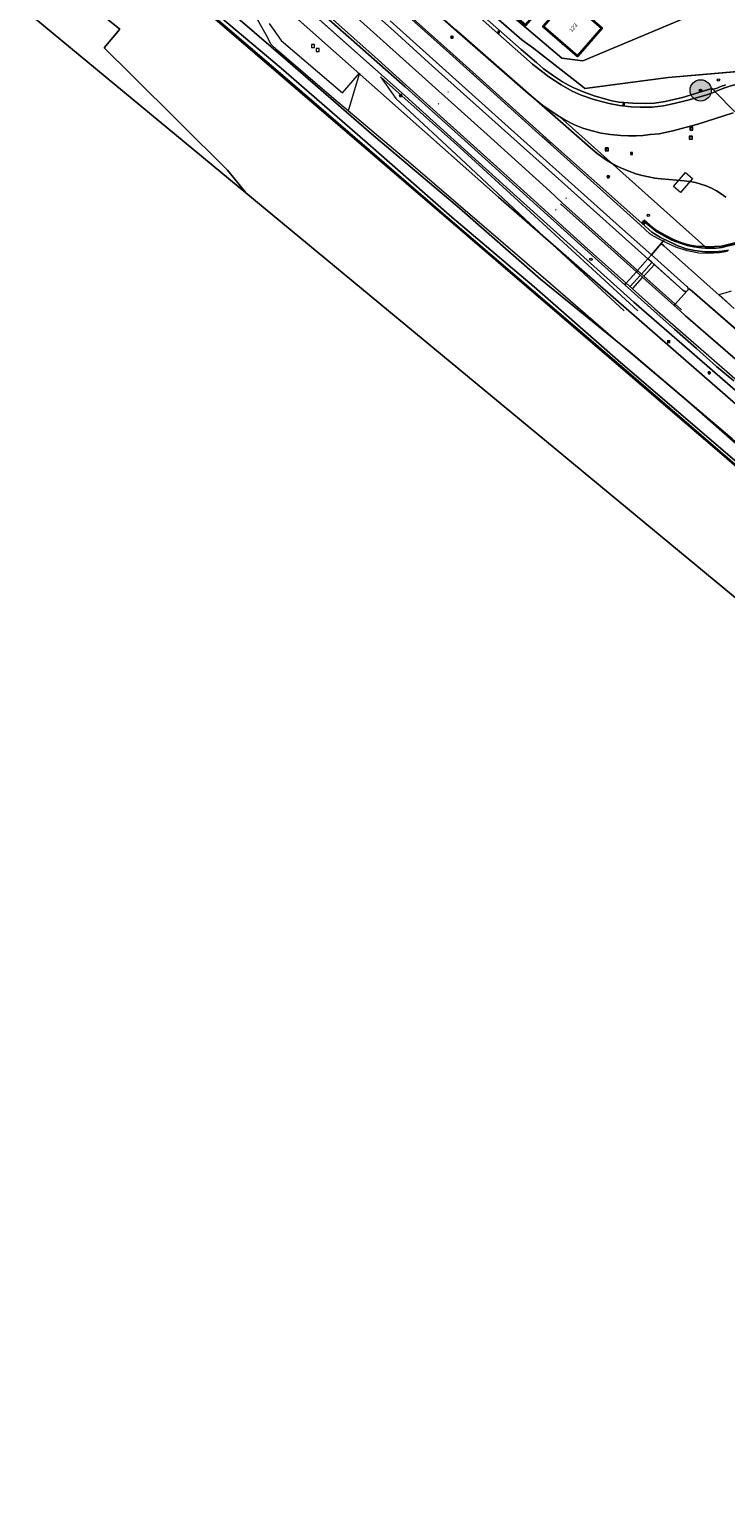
# Model space of a CAD drawing. Header units: millimetres. Extents: x 162876 to 168130, y 402614 to 405602.
# Tile 2 of 256: x 163988 to 164118, y 402777 to 403053. Entities that reach past the tile are written whole.
import ezdxf
from ezdxf.enums import TextEntityAlignment as Align

# ---------------------------------------------------------------- set-up
doc = ezdxf.new("R2010")
doc.units = ezdxf.units.MM
for name, color, linetype, lineweight in [('X-CA190022.004-UO-BGT_Ondergrond$0$GE_117_WGIGeleideconstructie_Grens_GEM', 253, 'X-CA190022.004-UO-BGT_Ondergrond$0$Vangrail', 9), ('X-CA190022.004-UO-BGT_Ondergrond$0$GE_203_VGOHaag_Lijn_GEM', 253, 'X-CA190022.004-UO-BGT_Ondergrond$0$Heg', 9), ('X-CA190022.004-UO-BGT_Ondergrond$0$GE_214_Wegmarkering_Lijn_GEM', 253, 'Continuous', 9), ('X-CA190022.004-UO-BGT_Ondergrond$0$GE_244_Taludlijn_Lijn_GEM', 253, 'Continuous', 9), ('X-CA190022.004-UO-BGT_Ondergrond$0$GE_311_WGDRijbaanRegionaleweg_Vlak_GEM', 253, 'Continuous', 9), ('X-CA190022.004-UO-BGT_Ondergrond$0$GE_314_WGDRijbaanLokaleweg_Vlak_GEM', 253, 'Continuous', 9), ('X-CA190022.004-UO-BGT_Ondergrond$0$GE_361_OWGBerm_Vlak_GEM', 253, 'Continuous', 9), ('X-CA190022.004-UO-BGT_Ondergrond$0$GE_367_OWGBerm_groenvoorziening_grasenk_GEM', 253, 'Continuous', 9), ('X-CA190022.004-UO-BGT_Ondergrond$0$GE_401_OTDErf_Vlak_GEM', 253, 'Continuous', 9), ('X-CA190022.004-UO-BGT_Ondergrond$0$GE_4502_GBKN_Huisnummer_Lijn_GEM', 7, 'Continuous', 9), ('X-CA190022.004-UO-BGT_Ondergrond$0$GE_461_BTDGraslandoverig_Vlak_GEM', 253, 'Continuous', 9), ('X-CA190022.004-UO-BGT_Ondergrond$0$GE_502_WTDWaterloop_Vlak_GEM', 253, 'Continuous', 9), ('X-CA190022.004-UO-BGT_Ondergrond$0$GE_601_PNDgrondvlakpand_Vlak_MV_GEM', 34, 'Continuous', 35), ('X-CA190022.004-UO-BGT_Ondergrond$0$GE_661_SHDMuurGroterDan30cm_Vlak_GEM', 253, 'Continuous', 9), ('X-CA190022.004-UO-BGT_Ondergrond$0$GE_811_BRDInformatiebord_Punt_GEM', 253, 'Continuous', 9), ('X-CA190022.004-UO-BGT_Ondergrond$0$GE_814_BRDVerkeersbord_Punt_GEM', 7, 'Continuous', 25), ('X-CA190022.004-UO-BGT_Ondergrond$0$GE_861_PALLichtmast_Punt_GEM', 202, 'Continuous', 25), ('X-CA190022.004-UO-BGT_Ondergrond$0$GE_863_PalPortaal_Punt_GEM', 253, 'Continuous', 9), ('X-CA190022.004-UO-BGT_Ondergrond$0$GE_885_PutInspectieofRioolput_Punt_GEM', 253, 'Continuous', 9), ('X-CA190022.004-UO-BGT_Ondergrond$0$GE_886_PutKolk_Punt_GEM', 253, 'Continuous', 9), ('X-CA190022.004-UO-BGT_Ondergrond$0$N-WE-IE-MEUBILAIR_WEGMEUBILAIR_VERKEERSBORD-S', 253, 'Continuous', 9), ('X-CA190022.004-UO-BGT_Ondergrond$0$N-WE-RI-PUT_INSPECTIE-S', 253, 'Continuous', 9), ('X-CA190022.004-UO-KAD_Percelen$0$B-WE-KG-GRENS_PERCEEL-GV', 150, 'Continuous', 9)]:
    doc.layers.add(name, color=color, linetype=linetype, lineweight=lineweight)
doc.layers.add('X-CA190022.004-UO-DWM_Beplanting_v0.1$0$B-WE-GR-BOOM-S AFKOMSTIG UIT BOMENBESTAND GEMEENTE', color=252, linetype='Continuous')
doc.styles.add('X-CA190022.004-UO-BGT_Ondergrond$0$BGT_NAR', font='arial.ttf', dxfattribs={"height": 1})
doc.styles.add('X-CA190022.004-UO-BGT_Ondergrond$0$NLCS-ISO', font='NLCS-ISO.ttf')
doc.linetypes.add('X-CA190022.004-UO-BGT_Ondergrond$0$Heg', pattern='A,5,-1.5,[2,dgnlstyle-meierijstad.shx,S=0.007937,R=45,X=0,Y=0],-1.5', length=8)
doc.linetypes.add('X-CA190022.004-UO-BGT_Ondergrond$0$Vangrail', pattern='A,10,-1.5,[3,dgnlstyle-Veghel.shx,S=0.007937,R=90,X=0,Y=0.5],-1,[3,dgnlstyle-Veghel.shx,S=0.007937,R=270,X=0,Y=-0.5],-1.5', length=14)

# ---------------------------------------------------------------- blocks, each defined once
blk = doc.blocks.new('X-CA190022.004-UO-BGT_Ondergrond$0$SRI-KOLK-SO')
at = {"color": 0, "linetype": 'ByBlock', "lineweight": 18}
blk.add_lwpolyline([(-1.125, -1.125), (1.125, -1.125), (1.125, 1.125), (-1.125, 1.125)], close=True, dxfattribs=at)
at = {"color": 0, "linetype": 'ByBlock', "lineweight": 18, "style": 'X-CA190022.004-UO-BGT_Ondergrond$0$NLCS-ISO'}
blk.add_text('k', height=1.5, dxfattribs=at).set_placement((0, 0), align=Align.MIDDLE_CENTER)
blk = doc.blocks.new('X-CA190022.004-UO-BGT_Ondergrond$0$IMGEOKolk')
at = {"xscale": 5, "yscale": 5, "zscale": 5}
blk.add_blockref('X-CA190022.004-UO-BGT_Ondergrond$0$SRI-KOLK-SO', (0, 0), dxfattribs=at)
blk = doc.blocks.new('X-CA190022.004-UO-BGT_Ondergrond$0$SIE-WEG_VERKEERSBORD_INFORMATIE-SO')
at = {"linetype": 'ByBlock', "lineweight": 18}
h = blk.add_hatch(color=0, dxfattribs=at)
h.dxf.hatch_style = 1
h.paths.add_polyline_path([(0.3, 0.5), (-0.8, 0.5), (-0.8, 0.2), (-0.3, 0.2), (-0.3, -1.6), (0.3, -1.6)])
h = blk.add_hatch(color=0, dxfattribs=at)
h.dxf.hatch_style = 1
edge = h.paths.add_edge_path()
edge.add_arc((0, 1.2), 0.373, 0, 360)
at = {"color": 0, "linetype": 'ByBlock', "lineweight": 18}
for points in [[(-2, -2), (2, -2), (2, 2), (-2, 2)], [(0.3, 0.5), (-0.8, 0.5), (-0.8, 0.2), (-0.3, 0.2), (-0.3, -1.6), (0.3, -1.6)]]:
    blk.add_lwpolyline(points, close=True, dxfattribs=at)
blk.add_circle((0, 1.2), 0.373, dxfattribs=at)
blk = doc.blocks.new('X-CA190022.004-UO-BGT_Ondergrond$0$IMGEOInformatiebord')
at = {"layer": 'X-CA190022.004-UO-BGT_Ondergrond$0$N-WE-IE-MEUBILAIR_WEGMEUBILAIR_VERKEERSBORD-S', "xscale": 5, "yscale": 5, "zscale": 5}
blk.add_blockref('X-CA190022.004-UO-BGT_Ondergrond$0$SIE-WEG_VERKEERSBORD_INFORMATIE-SO', (0, 0), dxfattribs=at)
blk = doc.blocks.new('X-CA190022.004-UO-BGT_Ondergrond$0$N-SIE-WEG_LICHTMAST-SO')
h = blk.add_hatch(color=256)
h.paths.add_polyline_path([(1.2, 0.5, 0.658505), (-1.2, 0.5)])
h.paths.add_polyline_path([(-1.2, -0.5, 0.658505), (1.2, -0.5)])
at = {"flags": 128}
for points in [[(-2.2, 1.3), (-1.1, 0.6)], [(-1.2, 0.5), (1.2, 0.5)], [(0, 1.3), (0, 2.5)], [(1.1, 0.6), (2.2, 1.3)], [(-2.2, -1.3), (-1.1, -0.6)], [(-1.2, -0.5), (1.2, -0.5)], [(0, -1.3), (0, -2.5)], [(2.2, -1.3), (1.1, -0.6)]]:
    blk.add_lwpolyline(points, dxfattribs=at)
at = {"ltscale": 0.5}
blk.add_circle((0, 0), 1.27, dxfattribs=at)
at = {"style": 'X-CA190022.004-UO-BGT_Ondergrond$0$NLCS-ISO'}
blk.add_attdef('TYPE', text='', height=1.8, dxfattribs=at).set_placement((0, 2.5), align=Align.BOTTOM_CENTER)
blk = doc.blocks.new('X-CA190022.004-UO-BGT_Ondergrond$0$IMGEOLichtmastpaal')
at = {"xscale": 5, "yscale": 5, "zscale": 5}
blk.add_blockref('X-CA190022.004-UO-BGT_Ondergrond$0$N-SIE-WEG_LICHTMAST-SO', (0, 6), dxfattribs=at)
blk = doc.blocks.new('X-CA190022.004-UO-BGT_Ondergrond$0$SIE-WEG_PAAL_VERKEERSBORD-SO')
at = {"linetype": 'ByBlock', "lineweight": 18}
blk.add_circle((0, 0), 1.5, dxfattribs=at)
at = {"linetype": 'ByBlock', "lineweight": 18, "style": 'X-CA190022.004-UO-BGT_Ondergrond$0$NLCS-ISO'}
blk.add_text('vb', height=1.5, dxfattribs=at).set_placement((0, 0.1), align=Align.MIDDLE_CENTER)
blk = doc.blocks.new('X-CA190022.004-UO-BGT_Ondergrond$0$IMGEOVerkeersbord')
at = {"xscale": 5, "yscale": 5, "zscale": 5}
blk.add_blockref('X-CA190022.004-UO-BGT_Ondergrond$0$SIE-WEG_PAAL_VERKEERSBORD-SO', (0, 0), dxfattribs=at)
blk = doc.blocks.new('X-CA190022.004-UO-BGT_Ondergrond$0$SRI-PUT_INSPECTIEPUT_RIOOLPUT-SO')
at = {"color": 0, "linetype": 'ByBlock', "lineweight": 18}
blk.add_lwpolyline([(-1.1, -1.1), (1.1, -1.1), (1.1, 1.1), (-1.1, 1.1)], close=True, dxfattribs=at)
at = {"color": 0, "linetype": 'ByBlock', "lineweight": 18, "style": 'X-CA190022.004-UO-BGT_Ondergrond$0$NLCS-ISO'}
blk.add_text('r', height=1.5, dxfattribs=at).set_placement((0, 0.3), align=Align.MIDDLE_CENTER)
blk = doc.blocks.new('X-CA190022.004-UO-BGT_Ondergrond$0$IMGEOInspectierioolput')
at = {"layer": 'X-CA190022.004-UO-BGT_Ondergrond$0$N-WE-RI-PUT_INSPECTIE-S', "xscale": 10, "yscale": 10, "zscale": 10}
blk.add_blockref('X-CA190022.004-UO-BGT_Ondergrond$0$SRI-PUT_INSPECTIEPUT_RIOOLPUT-SO', (0, 0), dxfattribs=at)
blk = doc.blocks.new('*U16')
at = {"layer": 'X-CA190022.004-UO-BGT_Ondergrond$0$GE_863_PalPortaal_Punt_GEM'}
h = blk.add_hatch(color=222, dxfattribs=at)
edge = h.paths.add_edge_path()
edge.add_spline(control_points=[(-16, -14), (-16, -15), (-14, -16)], knot_values=[0, 0, 0, 1, 1, 1], degree=2, periodic=0)
edge.add_line((-14, -16), (14, -16))
edge.add_spline(control_points=[(14, -16), (15, -16), (16, -14)], knot_values=[0, 0, 0, 1, 1, 1], degree=2, periodic=0)
edge.add_line((16, -14), (16, 14))
edge.add_spline(control_points=[(16, 14), (16, 15), (14, 16)], knot_values=[0, 0, 0, 1, 1, 1], degree=2, periodic=0)
edge.add_line((14, 16), (-14, 16))
edge.add_spline(control_points=[(-14, 16), (-15, 16), (-16, 14)], knot_values=[0, 0, 0, 1, 1, 1], degree=2, periodic=0)
edge.add_line((-16, 14), (-16, -14))
at = {"layer": 'X-CA190022.004-UO-BGT_Ondergrond$0$GE_863_PalPortaal_Punt_GEM', "color": 222}
blk.add_3dface([(3, 12), (3, -12), (-3, -12), (-3, 12)], dxfattribs=at)
blk = doc.blocks.new('X-CA190022.004-UO-BGT_Ondergrond$0$IMGEOPortaalpaal')
at = {"layer": 'X-CA190022.004-UO-BGT_Ondergrond$0$GE_863_PalPortaal_Punt_GEM'}
blk.add_hatch(color=0, dxfattribs=at).paths.add_polyline_path([(3, 12), (3, -12), (-3, -12), (-3, 12)])
at = {"layer": 'X-CA190022.004-UO-BGT_Ondergrond$0$GE_863_PalPortaal_Punt_GEM', "color": 0}
blk.add_blockref('*U16', (0, 0), dxfattribs=at)
blk = doc.blocks.new('X-CA190022.004-UO-DWM_Beplanting_v0.1$0$SGR-BOOM_01-SO')
at = {"linetype": 'ByBlock', "lineweight": 18}
h = blk.add_hatch(color=0, dxfattribs=at)
h.dxf.hatch_style = 1
edge = h.paths.add_edge_path()
edge.add_arc((0, 0), 0.25, 0, 360)
at = {"color": 0, "linetype": 'ByBlock', "lineweight": 18}
for radius in [2, 0.25]:
    blk.add_circle((0, 0), radius, dxfattribs=at)
blk = doc.blocks.new('X-CA190022.004-UO-DWM_Beplanting_v0.1$0$IMGEOBoom')
at = {"transparency": 33554457}
h = blk.add_hatch(color=256, dxfattribs=at)
h.dxf.hatch_style = 1
edge = h.paths.add_edge_path()
edge.add_arc((0, 0), 100, 0, 360)
edge = h.paths.add_edge_path(flags=17)
edge.add_arc((0, 0), 12.5, 0, 360)
h = blk.add_hatch()
h.set_pattern_fill('ANGLE', color=256)
h.set_pattern_definition([(0, (0, 0), (0, 6.985), [5.08, -1.905]), (90, (0, 0), (-6.985, 4e-16), [5.08, -1.905])])
edge = h.paths.add_edge_path(flags=17)
edge.add_arc((0, 0), 12.5, 0, 360)
at = {"xscale": 50, "yscale": 50, "zscale": 50}
blk.add_blockref('X-CA190022.004-UO-DWM_Beplanting_v0.1$0$SGR-BOOM_01-SO', (0, 0), dxfattribs=at)

msp = doc.modelspace()

# ---------------------------------------------------------------- linework, layer by layer
at = {"flags": 128}
msp.add_lwpolyline([(167435.927, 405403.425), (167509.996, 405353.187), (167511.558, 404920.947), (167511.831, 404799.919), (167878.333, 404356.866), (164520.875, 402614.132), (163487.671, 403470.128), (162876.321, 403976.624), (163278.949, 404602.631), (167162.521, 405601.698)], close=True, dxfattribs=at)
at = {"layer": 'X-CA190022.004-UO-BGT_Ondergrond$0$GE_117_WGIGeleideconstructie_Grens_GEM'}
for p, q in [((164036.514, 403059.82), (164058.262, 403040.438)), ((164058.262, 403040.438), (164079.26, 403021.488)), ((164079.26, 403021.488), (164101.235, 403001.64)), ((164101.235, 403001.64), (164127.839, 402978.482))]:
    msp.add_line(p, q, dxfattribs=at)
at = {"layer": 'X-CA190022.004-UO-BGT_Ondergrond$0$GE_203_VGOHaag_Lijn_GEM'}
for p, q in [((164080.188, 403051), (164082.431, 403049.366)), ((164082.431, 403049.366), (164091.552, 403042.225)), ((164092.01, 403041.84), (164107.709, 403043.911)), ((164107.709, 403043.911), (164126.489, 403045.515)), ((164091.552, 403042.225), (164092.01, 403041.84))]:
    msp.add_line(p, q, dxfattribs=at)
at = {"layer": 'X-CA190022.004-UO-BGT_Ondergrond$0$GE_214_Wegmarkering_Lijn_GEM'}
for p, q in [((164056.17, 403052.604), (164038.038, 403068.842)), ((164066.612, 403048.464), (164045.775, 403067.133)), ((164053.161, 403047.249), (164034.637, 403063.828)), ((164049.878, 403054.551), (164073.662, 403033.199)), ((164055.438, 403054.586), (164077.595, 403034.656)), ((164063.342, 403046.135), (164056.17, 403052.604)), ((164058.487, 403042.409), (164053.161, 403047.249)), ((164084.603, 403027.07), (164063.342, 403046.135)), ((164084.006, 403032.778), (164066.612, 403048.464)), ((164058.487, 403042.408), (164081.827, 403021.388)), ((164066.253, 403041.274), (164066.352, 403041.185)), ((164064.462, 403039.003), (164064.561, 403038.914)), ((164073.662, 403033.199), (164085.437, 403022.522)), ((164077.595, 403034.656), (164099.074, 403015.41)), ((164085.557, 403031.379), (164084.006, 403032.778)), ((164102.41, 403016.191), (164085.557, 403031.379)), ((164103.874, 403009.817), (164084.603, 403027.07)), ((164081.827, 403021.388), (164092.553, 403011.683)), ((164088.48, 403021.257), (164088.579, 403021.167)), ((164086.522, 403019.068), (164086.621, 403018.979)), ((164087.476, 403020.155), (164101.723, 403007.37)), ((164101.925, 403007.599), (164087.744, 403020.325)), ((164104.319, 403014.471), (164102.41, 403016.191)), ((164099.074, 403015.41), (164104.526, 403010.559)), ((164104.471, 403014.334), (164104.319, 403014.471)), ((164105.762, 403013.599), (164104.471, 403014.334)), ((164106.775, 403013.118), (164105.762, 403013.599)), ((164107.392, 403012.826), (164106.775, 403013.118)), ((164109.144, 403012.001), (164107.392, 403012.826)), ((164092.553, 403011.683), (164099.81, 403005.193)), ((164104.526, 403010.559), (164111.207, 403004.613)), ((164116.696, 403003.474), (164106.855, 403012.272)), ((164111.255, 403011.286), (164109.144, 403012.001)), ((164113.419, 403010.885), (164111.255, 403011.286)), ((164115.07, 403010.824), (164113.419, 403010.885)), ((164117.351, 403010.929), (164115.07, 403010.824)), ((164118.827, 403011.195), (164117.351, 403010.929)), ((164101.723, 403007.37), (164108.783, 403001.035)), ((164108.986, 403001.262), (164101.925, 403007.599)), ((164104.589, 403009.108), (164102.663, 403006.944)), ((164103.176, 403006.614), (164105.047, 403008.693)), ((164104.62, 403009.149), (164103.874, 403009.817)), ((164110.435, 403003.934), (164104.62, 403009.149)), ((164099.81, 403005.193), (164105.179, 403000.392)), ((164102.401, 403006.66), (164100.522, 403004.593)), ((164101.016, 403004.208), (164102.848, 403006.265)), ((164111.207, 403004.613), (164111.372, 403004.364)), ((164110.788, 403003.632), (164110.435, 403003.934)), ((164111.162, 403003.687), (164110.788, 403003.632)), ((164111.329, 403003.864), (164111.162, 403003.687)), ((164111.401, 403004.102), (164111.329, 403003.864)), ((164111.372, 403004.364), (164111.401, 403004.102)), ((164128.766, 402989.27), (164112.182, 403003.702)), ((164117.175, 403003.094), (164118.372, 403003.403)), ((164119.466, 403001.012), (164117.175, 403003.094)), ((164118.372, 403003.403), (164119.56, 403003.771)), ((164105.179, 403000.392), (164126.401, 402981.869)), ((164108.783, 403001.035), (164109.949, 402999.989)), ((164110.189, 403000.183), (164108.986, 403001.262)), ((164110.939, 402999.063), (164126.83, 402985.251))]:
    msp.add_line(p, q, dxfattribs=at)
at = {"layer": 'X-CA190022.004-UO-BGT_Ondergrond$0$GE_244_Taludlijn_Lijn_GEM'}
for p, q in [((164032.181, 403051.831), (164026.649, 403061.74)), ((164033.048, 403050.143), (164032.181, 403051.831)), ((164032.666, 403054.06), (164034.921, 403050.86)), ((164034.187, 403049.053), (164033.048, 403050.143)), ((164044.825, 403039.93), (164034.187, 403049.053)), ((164034.921, 403050.86), (164046.5, 403041.028)), ((164046.5, 403041.028), (164049.69, 403044.743)), ((164049.69, 403044.743), (164047.515, 403037.651)), ((164068.559, 403030.741), (164053.591, 403044.056)), ((164053.591, 403044.056), (164056.478, 403039.976)), ((164047.515, 403037.651), (164044.825, 403039.93)), ((164056.478, 403039.976), (164069.57, 403027.804)), ((164059.297, 403027.669), (164047.515, 403037.651)), ((164081, 403019.35), (164068.559, 403030.741)), ((164085.586, 403005.099), (164059.297, 403027.669)), ((164069.57, 403027.804), (164081.771, 403016.401)), ((164101.953, 403000.046), (164081, 403019.35)), ((164081.771, 403016.401), (164099.423, 403000.001)), ((164099.25, 402993.253), (164085.586, 403005.099)), ((164111.515, 402982.819), (164099.25, 402993.253)), ((164124.691, 402971.175), (164111.515, 402982.819))]:
    msp.add_line(p, q, dxfattribs=at)
at = {"layer": 'X-CA190022.004-UO-BGT_Ondergrond$0$GE_311_WGDRijbaanRegionaleweg_Vlak_GEM', "flags": 128}
for points in [[(164049.878, 403054.551), (164073.662, 403033.199), (164085.437, 403022.522), (164087.744, 403020.325), (164101.925, 403007.599), (164101.723, 403007.37), (164099.81, 403005.193), (164099.549, 403004.896), (164092.034, 403011.678), (164070.693, 403030.945), (164058.231, 403042.158), (164022.704, 403073.552), (164019.021, 403076.486), (164019.477, 403077.018), (164021.597, 403079.494), (164029.003, 403073.196), (164049.878, 403054.551)], [(164063.342, 403046.135), (164084.603, 403027.07), (164103.874, 403009.817), (164101.925, 403007.599), (164087.744, 403020.325), (164085.437, 403022.522), (164073.662, 403033.199), (164049.878, 403054.551), (164029.003, 403073.196), (164021.597, 403079.494), (164023.313, 403081.497), (164027.554, 403077.957), (164038.038, 403068.842), (164056.17, 403052.604), (164063.342, 403046.135)], [(164049.421, 403064.257), (164067.275, 403048.233), (164072.805, 403043.264), (164085.401, 403031.946), (164102.717, 403016.533), (164104.622, 403014.807), (164106.23, 403013.792), (164106.971, 403013.439), (164107.032, 403013.41), (164106.775, 403013.118), (164106.388, 403012.677), (164104.526, 403010.559), (164103.874, 403009.817), (164084.603, 403027.07), (164063.342, 403046.135), (164056.17, 403052.604), (164038.038, 403068.842)], [(164128.806, 402989.236), (164112.182, 403003.702), (164111.616, 403004.186), (164111.329, 403003.864), (164111.162, 403003.687), (164110.788, 403003.632), (164110.435, 403003.934), (164103.874, 403009.817), (164104.526, 403010.559), (164106.388, 403012.677), (164106.855, 403012.272), (164116.696, 403003.474), (164120.112, 403000.436)], [(164120.013, 402986.83), (164116.777, 402989.568), (164113.003, 402992.901), (164108.843, 402996.597), (164106.209, 402998.94), (164099.59, 403004.859), (164099.549, 403004.896), (164099.81, 403005.193), (164101.723, 403007.37), (164101.925, 403007.599), (164108.986, 403001.262), (164108.783, 403001.035), (164109.949, 402999.989), (164110.939, 402999.063)], [(164103.874, 403009.817), (164110.435, 403003.934), (164110.788, 403003.632), (164111.162, 403003.687), (164108.986, 403001.262), (164101.925, 403007.599), (164103.874, 403009.817)], [(164112.182, 403003.702), (164128.806, 402989.236), (164128.426, 402988.781), (164128.387, 402988.791), (164128.293, 402988.815), (164127.771, 402988.767), (164127.269, 402988.359), (164127.103, 402987.963), (164127.148, 402987.528), (164128.485, 402985.461), (164129.613, 402984.1), (164130.644, 402983.063), (164130.209, 402982.465), (164126.83, 402985.251), (164110.939, 402999.063), (164109.949, 402999.989), (164108.783, 403001.035), (164108.986, 403001.262), (164111.162, 403003.687), (164111.329, 403003.864), (164111.616, 403004.186), (164112.182, 403003.702)], [(164110.939, 402999.063), (164126.83, 402985.251)]]:
    msp.add_lwpolyline(points, dxfattribs=at)
at = {"layer": 'X-CA190022.004-UO-BGT_Ondergrond$0$GE_314_WGDRijbaanLokaleweg_Vlak_GEM', "flags": 128}
for points in [[(164119.918, 403037.287), (164113.283, 403035.109), (164108.585, 403033.867), (164106.011, 403033.347), (164104.292, 403033.163), (164102.948, 403032.992), (164101.661, 403032.927), (164100.208, 403032.942), (164098.807, 403032.974), (164096.868, 403033.208), (164095.112, 403033.453), (164093.143, 403033.939), (164091.654, 403034.402), (164090.057, 403034.984), (164088.29, 403035.933), (164087.328, 403036.524), (164086.242, 403037.192), (164084.128, 403038.625), (164082.726, 403039.785), (164081.389, 403040.892), (164068.448, 403052.199), (164051.717, 403066.964)], [(164071.009, 403057.137), (164080.032, 403049.178), (164082.925, 403046.707), (164084.176, 403045.595), (164086.107, 403044.228), (164087.851, 403043.09), (164088.939, 403042.478), (164089.942, 403041.952), (164091.909, 403041.141), (164093.795, 403040.436), (164097.123, 403039.553), (164098.451, 403039.293), (164101.072, 403039.063), (164103.338, 403039.008), (164105.146, 403039.115), (164107.12, 403039.409), (164110.396, 403040.145), (164115.918, 403041.857), (164116.112, 403041.657), (164116.493, 403041.267), (164116.536, 403041.223), (164114.786, 403040.561), (164111.391, 403039.644), (164108.803, 403039.013), (164106.832, 403038.592), (164104.69, 403038.363), (164102.444, 403038.342), (164100.703, 403038.391), (164098.527, 403038.634), (164096.567, 403039.009), (164093.688, 403039.782), (164091.359, 403040.617), (164089.638, 403041.367), (164087.564, 403042.508), (164085.251, 403044.042), (164082.171, 403046.446), (164071.85, 403055.556)], [(164071.85, 403055.556), (164082.171, 403046.446), (164085.251, 403044.042), (164087.564, 403042.508), (164089.638, 403041.367), (164091.359, 403040.617), (164093.688, 403039.782), (164096.567, 403039.009), (164098.527, 403038.634), (164100.703, 403038.391), (164102.444, 403038.342), (164104.69, 403038.363), (164106.832, 403038.592), (164108.803, 403039.013), (164111.391, 403039.644), (164114.786, 403040.561), (164116.536, 403041.223), (164120.165, 403037.506)], [(164116.493, 403041.267), (164116.112, 403041.657)], [(164128.704, 403039.658), (164123.82, 403038.621), (164120.165, 403037.506), (164116.536, 403041.223), (164116.493, 403041.267)], [(164119.042, 403011.42), (164117.803, 403011.24), (164116.508, 403011.108), (164114.599, 403011.121), (164112.604, 403011.388), (164111.037, 403011.679), (164109.373, 403012.279), (164107.032, 403013.41), (164106.971, 403013.439), (164106.23, 403013.792), (164104.622, 403014.807), (164102.717, 403016.533), (164103.039, 403016.931), (164103.876, 403016.24), (164105.562, 403014.892), (164106.864, 403014.143), (164108.388, 403013.321), (164109.961, 403012.739), (164111.259, 403012.311), (164112.509, 403012.031), (164113.947, 403011.844), (164114.623, 403011.815), (164115.337, 403011.785), (164116.72, 403011.808), (164117.854, 403011.946), (164118.474, 403012.095), (164120.345, 403012.573)], [(164120.112, 403000.436), (164116.696, 403003.474), (164106.855, 403012.272), (164106.388, 403012.677), (164106.775, 403013.118), (164107.032, 403013.41), (164109.373, 403012.279), (164111.037, 403011.679), (164112.604, 403011.388), (164114.599, 403011.121), (164116.508, 403011.108), (164117.803, 403011.24), (164119.042, 403011.42)]]:
    msp.add_lwpolyline(points, dxfattribs=at)
at = {"layer": 'X-CA190022.004-UO-BGT_Ondergrond$0$GE_314_WGDRijbaanLokaleweg_Vlak_GEM'}
for centre, radius, start, end in [((164095.099, 403100.379), 62.368, 289.68888, 292.01197), ((164133.789, 402997.356), 47.194, 103.84171, 111.49871)]:
    msp.add_arc(centre, radius, start, end, dxfattribs=at)
at = {"layer": 'X-CA190022.004-UO-BGT_Ondergrond$0$GE_314_WGDRijbaanLokaleweg_Vlak_GEM', "extrusion": (0, 0, -1)}
msp.add_arc((-164133.789, 402997.356), 47.194, 68.50129, 76.15829, dxfattribs=at)
at = {"layer": 'X-CA190022.004-UO-BGT_Ondergrond$0$GE_361_OWGBerm_Vlak_GEM', "flags": 128}
for points in [[(164110.952, 403026.031), (164112.269, 403024.918), (164109.989, 403022.278), (164108.67, 403023.431), (164110.952, 403026.031)], [(164120.345, 403012.573), (164118.474, 403012.095), (164117.854, 403011.946), (164116.72, 403011.808), (164115.337, 403011.785), (164114.623, 403011.815), (164113.947, 403011.844), (164112.509, 403012.031), (164111.259, 403012.311), (164109.961, 403012.739), (164108.388, 403013.321), (164106.864, 403014.143), (164105.562, 403014.892), (164103.876, 403016.24), (164103.039, 403016.931), (164103.162, 403017.079), (164104.76, 403015.689), (164105.254, 403015.321), (164107.092, 403014.237), (164108.655, 403013.418), (164110.077, 403012.877), (164111.483, 403012.436), (164112.873, 403012.18), (164114.582, 403012.098), (164115.031, 403012.076), (164117.693, 403012.198), (164120.474, 403012.9)]]:
    msp.add_lwpolyline(points, dxfattribs=at)
at = {"layer": 'X-CA190022.004-UO-BGT_Ondergrond$0$GE_367_OWGBerm_groenvoorziening_grasenk_GEM', "flags": 128}
for points in [[(164068.5, 403120.325), (164045.424, 403093.765), (164046.613, 403092.758), (164063.87, 403078.499), (164060.557, 403073.699), (164058.987, 403071.844), (164070.878, 403061.779), (164069.625, 403060.268), (164080.188, 403051), (164082.431, 403049.366), (164091.552, 403042.225), (164092.01, 403041.84), (164107.709, 403043.911), (164126.489, 403045.515), (164129.13, 403045.947), (164129.872, 403046.975), (164129.839, 403049.826), (164129.79, 403051.215), (164131.181, 403047.155), (164131.678, 403045.766), (164131.534, 403045.737), (164126.889, 403044.717), (164123.26, 403043.92)], [(164022.704, 403073.552), (164058.231, 403042.158), (164070.693, 403030.945), (164092.034, 403011.678), (164099.549, 403004.896), (164099.59, 403004.859), (164106.209, 402998.94), (164108.843, 402996.597), (164113.003, 402992.901), (164116.777, 402989.568), (164120.013, 402986.83)], [(164051.717, 403066.964), (164068.448, 403052.199), (164081.389, 403040.892), (164082.726, 403039.785), (164084.128, 403038.625), (164086.242, 403037.192), (164087.328, 403036.524), (164114.582, 403012.098), (164112.873, 403012.18), (164111.483, 403012.436), (164110.077, 403012.877), (164108.655, 403013.418), (164107.092, 403014.237), (164105.254, 403015.321), (164104.76, 403015.689), (164103.162, 403017.079), (164103.039, 403016.931), (164102.717, 403016.533), (164085.401, 403031.946), (164072.805, 403043.264), (164067.275, 403048.233), (164049.421, 403064.257)], [(164127.839, 402978.482), (164101.235, 403001.64), (164079.26, 403021.488), (164058.262, 403040.438), (164036.514, 403059.82)], [(164116.112, 403041.657), (164115.918, 403041.857), (164110.396, 403040.145), (164107.12, 403039.409), (164105.146, 403039.115), (164103.338, 403039.008), (164101.072, 403039.063), (164098.451, 403039.293), (164097.123, 403039.553), (164093.795, 403040.436), (164091.909, 403041.141), (164089.942, 403041.952), (164088.939, 403042.478), (164087.851, 403043.09), (164086.107, 403044.228), (164084.176, 403045.595), (164082.925, 403046.707), (164080.032, 403049.178), (164071.009, 403057.137)], [(164120.474, 403012.9), (164117.693, 403012.198), (164115.031, 403012.076), (164114.582, 403012.098), (164087.328, 403036.524), (164088.29, 403035.933), (164090.057, 403034.984), (164091.654, 403034.402), (164093.143, 403033.939), (164095.112, 403033.453), (164096.868, 403033.208), (164098.807, 403032.974), (164100.208, 403032.942), (164101.661, 403032.927), (164102.948, 403032.992), (164104.292, 403033.163), (164106.011, 403033.347), (164108.585, 403033.867), (164113.283, 403035.109), (164119.918, 403037.287)], [(164110.952, 403026.031), (164112.269, 403024.918), (164109.989, 403022.278), (164108.67, 403023.431), (164110.952, 403026.031)]]:
    msp.add_lwpolyline(points, dxfattribs=at)
at = {"layer": 'X-CA190022.004-UO-BGT_Ondergrond$0$GE_367_OWGBerm_groenvoorziening_grasenk_GEM', "extrusion": (0, 0, -1)}
msp.add_arc((-164095.099, 403100.379), 62.368, 247.98803, 250.31112, dxfattribs=at)
at = {"layer": 'X-CA190022.004-UO-BGT_Ondergrond$0$GE_401_OTDErf_Vlak_GEM', "flags": 128}
for points in [[(164134.896, 403100.059), (164139.595, 403052.178), (164134.884, 403051.714), (164129.79, 403051.215), (164129.839, 403049.826), (164129.872, 403046.975), (164129.13, 403045.947), (164126.489, 403045.515), (164107.709, 403043.911), (164092.01, 403041.84), (164091.552, 403042.225), (164082.431, 403049.366), (164080.188, 403051), (164069.625, 403060.268)], [(164084.18, 403053.51), (164090.65, 403047.92), (164095.22, 403053.21)]]:
    msp.add_lwpolyline(points, dxfattribs=at)
at = {"layer": 'X-CA190022.004-UO-BGT_Ondergrond$0$GE_461_BTDGraslandoverig_Vlak_GEM', "flags": 128}
for points in [[(164119.687, 402975.939), (164100.519, 402992.27), (164083.671, 403005.951), (164068.473, 403019.333), (164051.929, 403033.335), (164036.177, 403046.958), (164020.975, 403060.161)], [(164020.975, 403060.161), (164036.177, 403046.958), (164051.929, 403033.335), (164068.473, 403019.333), (164083.671, 403005.951), (164100.519, 402992.27), (164119.687, 402975.939), (164135.64, 402961.794), (164152.152, 402948.056), (164168.61, 402933.631), (164184.544, 402919.901), (164200.409, 402906.286), (164216.881, 402891.962), (164233.427, 402877.974), (164249.998, 402863.515), (164248.356, 402861.576)], [(164036.514, 403059.82), (164058.262, 403040.438), (164079.26, 403021.488), (164101.235, 403001.64), (164127.839, 402978.482)], [(164248.105, 402861.276), (164231.619, 402875.457), (164215.001, 402889.719), (164198.394, 402904.087), (164182.581, 402917.696), (164166.647, 402931.3), (164149.993, 402945.597), (164133.935, 402959.343), (164117.534, 402973.499), (164098.49, 402989.901), (164081.963, 403004.088), (164066.707, 403017.159), (164050.194, 403031.414), (164034.411, 403045.067), (164019.237, 403058.013)], [(164019.616, 403058.681), (164034.946, 403045.669), (164050.74, 403031.942), (164067.013, 403017.643), (164082.513, 403004.552), (164098.719, 402990.303), (164117.927, 402973.785), (164134.133, 402959.896), (164150.346, 402946.029), (164166.991, 402931.607), (164182.949, 402918.099), (164198.69, 402904.443), (164215.235, 402890.068), (164232.117, 402875.836), (164248.356, 402861.576), (164248.105, 402861.276)], [(164248.356, 402861.576), (164232.117, 402875.836), (164215.235, 402890.068), (164198.69, 402904.443), (164182.949, 402918.099), (164166.991, 402931.607), (164150.346, 402946.029), (164134.133, 402959.896), (164117.927, 402973.785), (164098.719, 402990.303), (164082.513, 403004.552), (164067.013, 403017.643), (164050.74, 403031.942), (164034.946, 403045.669), (164019.616, 403058.681)]]:
    msp.add_lwpolyline(points, dxfattribs=at)
at = {"layer": 'X-CA190022.004-UO-BGT_Ondergrond$0$GE_502_WTDWaterloop_Vlak_GEM', "flags": 128}
msp.add_lwpolyline([(163988.433, 403055.253), (164012.34, 403063.661), (164014.025, 403062.228), (164018.989, 403057.98), (164081.079, 403004.577), (164149.689, 402945.593), (164214.715, 402889.628), (164247.926, 402861.062), (164237.652, 402848.779)], dxfattribs=at)
at = {"layer": 'X-CA190022.004-UO-BGT_Ondergrond$0$GE_601_PNDgrondvlakpand_Vlak_MV_GEM', "flags": 128}
msp.add_lwpolyline([(164085.36, 403061.79), (164095.22, 403053.21), (164090.65, 403047.92), (164084.18, 403053.51), (164085.292, 403054.792), (164083.24, 403056.53), (164080.87, 403053.74), (164076.05, 403057.82), (164071.083, 403062.025), (164070.778, 403062.283), (164073.136, 403065.071), (164078.41, 403060.61), (164078.708, 403060.358), (164082.145, 403064.428), (164085.321, 403061.745), (164085.36, 403061.79)], dxfattribs=at)
at = {"layer": 'X-CA190022.004-UO-BGT_Ondergrond$0$GE_661_SHDMuurGroterDan30cm_Vlak_GEM', "flags": 128}
for points in [[(164247.926, 402861.062), (164214.715, 402889.628), (164149.689, 402945.593), (164081.079, 403004.577), (164018.989, 403057.98)], [(164019.237, 403058.013), (164034.411, 403045.067), (164050.194, 403031.414), (164066.707, 403017.159), (164081.963, 403004.088), (164098.49, 402989.901), (164117.534, 402973.499), (164133.935, 402959.343), (164149.993, 402945.597), (164166.647, 402931.3), (164182.581, 402917.696), (164198.394, 402904.087), (164215.001, 402889.719), (164231.619, 402875.457), (164248.105, 402861.276), (164247.926, 402861.062)]]:
    msp.add_lwpolyline(points, dxfattribs=at)
at = {"layer": 'X-CA190022.004-UO-KAD_Percelen$0$B-WE-KG-GRENS_PERCEEL-GV', "flags": 128}
msp.add_lwpolyline([(164064.086, 403078.822), (164059.53, 403071.563), (164087.673, 403047.531), (164091.626, 403047.077), (164118.413, 403058.296), (164095.155, 403077.838), (164091.565, 403073.984), (164071.705, 403090.881)], close=True, dxfattribs=at)
for points in [[(164369.926, 402739.191), (164395.369, 402744.363), (164395.567, 402744.404), (164365.677, 402770.902), (164358.28, 402777.46), (164304.7, 402823.07), (164226.73, 402890.31), (164151.22, 402955.57), (164075.81, 403021.39), (164009.88, 403079.96), (164007.974, 403081.606), (164005.008, 403078.166), (163988.881, 403059.062), (163992.54, 403057.823), (163997.28, 403056.3), (163998.645, 403057.851), (164004.646, 403052.999), (164001.668, 403049.507), (164006.84, 403044.425), (164024.835, 403026.489), (164028.434, 403022.113)], [(164009.88, 403079.96), (164075.81, 403021.39), (164151.22, 402955.57), (164226.73, 402890.31), (164304.7, 402823.07)], [(164118.52, 403021.419), (164117.654, 403022.037), (164116.746, 403022.593), (164115.801, 403023.083), (164114.823, 403023.504), (164113.818, 403023.855), (164112.791, 403024.134), (164111.746, 403024.339), (164110.69, 403024.47), (164106.39, 403024.84), (164105.181, 403024.988), (164103.981, 403025.2), (164102.794, 403025.475), (164101.623, 403025.812), (164100.471, 403026.211), (164099.342, 403026.669), (164098.239, 403027.187), (164097.165, 403027.761), (164096.122, 403028.392), (164095.224, 403028.997), (164094.356, 403029.643), (164093.52, 403030.33), (164067.79, 403052.87), (164035.907, 403081.113)], [(164035.907, 403081.113), (164067.79, 403052.87), (164093.52, 403030.33), (164094.356, 403029.643), (164095.224, 403028.997), (164096.122, 403028.392), (164097.165, 403027.761), (164098.239, 403027.187), (164099.342, 403026.669), (164100.471, 403026.211), (164101.623, 403025.812), (164102.794, 403025.475), (164103.981, 403025.2), (164105.181, 403024.988), (164106.39, 403024.84), (164110.69, 403024.47), (164111.746, 403024.339), (164112.791, 403024.134), (164113.818, 403023.855), (164114.823, 403023.504), (164115.801, 403023.083), (164116.746, 403022.593), (164117.654, 403022.037), (164118.52, 403021.419)], [(164118.413, 403058.296), (164091.626, 403047.077), (164087.673, 403047.531), (164059.53, 403071.563)], [(164028.434, 403022.113), (164024.835, 403026.489), (164006.84, 403044.425), (164001.668, 403049.507), (164004.646, 403052.999), (163998.645, 403057.851), (163997.28, 403056.3), (163992.54, 403057.823), (163988.881, 403059.062), (163986.805, 403056.602)]]:
    msp.add_lwpolyline(points, dxfattribs=at)

# ---------------------------------------------------------------- block references
at = {"layer": 'X-CA190022.004-UO-BGT_Ondergrond$0$GE_811_BRDInformatiebord_Punt_GEM', "xscale": 0.02, "yscale": 0.02, "zscale": 0.02}
msp.add_blockref('X-CA190022.004-UO-BGT_Ondergrond$0$IMGEOInformatiebord', (164100.808, 403029.636), dxfattribs=at)
at = {"layer": 'X-CA190022.004-UO-BGT_Ondergrond$0$GE_814_BRDVerkeersbord_Punt_GEM', "xscale": 0.03, "yscale": 0.03, "zscale": 0.02}
for p in [(164117.14, 403043.428), (164103.942, 403017.96), (164093.152, 403009.681)]:
    msp.add_blockref('X-CA190022.004-UO-BGT_Ondergrond$0$IMGEOVerkeersbord', p, dxfattribs=at)
at = {"layer": 'X-CA190022.004-UO-BGT_Ondergrond$0$GE_861_PALLichtmast_Punt_GEM', "xscale": 0.025, "yscale": 0.025, "zscale": 0.025}
for p in [(164067.048, 403051.351), (164057.428, 403040.366), (164096.42, 403025.098), (164115.394, 402988.22)]:
    msp.add_blockref('X-CA190022.004-UO-BGT_Ondergrond$0$IMGEOLichtmastpaal', p, dxfattribs=at)
at = {"layer": 'X-CA190022.004-UO-BGT_Ondergrond$0$GE_863_PalPortaal_Punt_GEM', "xscale": 0.02, "yscale": 0.02, "zscale": 0.02}
msp.add_blockref('X-CA190022.004-UO-BGT_Ondergrond$0$IMGEOPortaalpaal', (164107.798, 402994.205), dxfattribs=at)
at = {"layer": 'X-CA190022.004-UO-BGT_Ondergrond$0$GE_885_PutInspectieofRioolput_Punt_GEM', "xscale": 0.025, "yscale": 0.025, "zscale": 0.025}
for p in [(164040.925, 403049.851), (164041.808, 403049.086), (164111.912, 403032.609), (164111.952, 403032.615), (164112.042, 403034.351), (164112.071, 403034.264), (164096.134, 403030.413), (164096.224, 403030.368)]:
    msp.add_blockref('X-CA190022.004-UO-BGT_Ondergrond$0$IMGEOInspectierioolput', p, dxfattribs=at)
at = {"layer": 'X-CA190022.004-UO-BGT_Ondergrond$0$GE_886_PutKolk_Punt_GEM', "xscale": 0.025, "yscale": 0.025, "zscale": 0.025}
for p in [(164075.795, 403052.423), (164075.814, 403052.472), (164099.299, 403038.839), (164099.326, 403038.867), (164103.153, 403016.537)]:
    msp.add_blockref('X-CA190022.004-UO-BGT_Ondergrond$0$IMGEOKolk', p, dxfattribs=at)
at = {"layer": 'X-CA190022.004-UO-DWM_Beplanting_v0.1$0$B-WE-GR-BOOM-S AFKOMSTIG UIT BOMENBESTAND GEMEENTE', "xscale": 0.02, "yscale": 0.02, "zscale": 0.02}
msp.add_blockref('X-CA190022.004-UO-DWM_Beplanting_v0.1$0$IMGEOBoom', (164113.791, 403041.487), dxfattribs=at)

# ---------------------------------------------------------------- texts
at = {"layer": 'X-CA190022.004-UO-BGT_Ondergrond$0$GE_4502_GBKN_Huisnummer_Lijn_GEM', "style": 'X-CA190022.004-UO-BGT_Ondergrond$0$BGT_NAR'}
msp.add_text('123', height=0.75, rotation=49.2, dxfattribs=at).set_placement((164089.845, 403053.298), align=Align.MIDDLE_CENTER)

doc.saveas('drawing.dxf')
